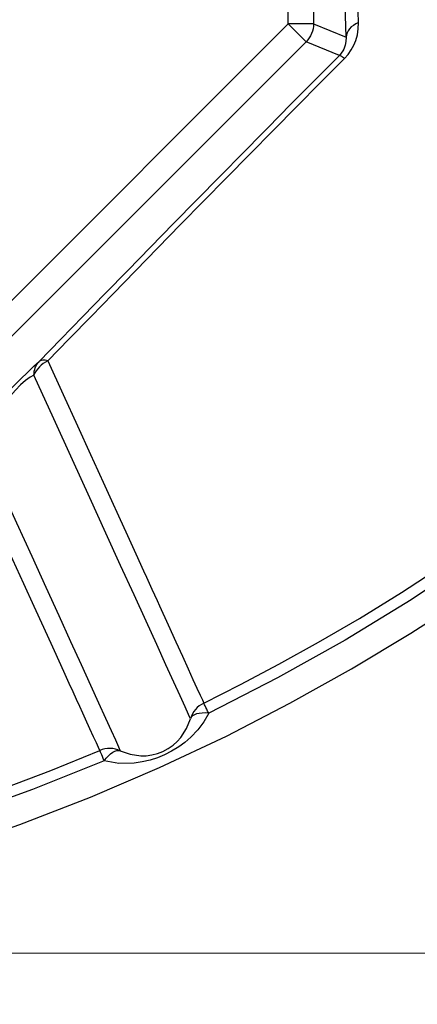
# Model space of a CAD drawing. Header units: millimetres. Extents: x 196 to 1773810, y -221320 to 153872.
# Tile 40 of 256: x 1115598 to 1115754, y -203410 to -203025. Entities that reach past the tile are written whole.
import ezdxf

# ---------------------------------------------------------------- set-up
doc = ezdxf.new("R2010")
doc.units = ezdxf.units.MM
doc.layers.get('Defpoints').update_dxf_attribs({"lineweight": 18})
doc.layers.add('00_Основной', color=163, linetype='Continuous', lineweight=40)
doc.layers.add('ТМ-размеры', color=25, linetype='Continuous', lineweight=20)
doc.styles.add('SFINKS', font='SFINKS.shx', dxfattribs={"width": 0.7, "oblique": 15})
doc.dimstyles.new('кира-50', dxfattribs={"dimtxt": 150, "dimasz": 40, "dimexe": 15, "dimexo": 0, "dimgap": 20, "dimtad": 1, "dimdec": 0, "dimrnd": 5, "dimdsep": 46, "dimtxsty": 'SFINKS', "dimblk1": 'OBLIQUE', "dimblk2": 'OBLIQUE', "dimsah": 1, "dimcen": 2.5, "dimclrd": 252, "dimclre": 252, "dimclrt": 252, "dimadec": 0, "dimazin": 0, "dimtfac": 1, "dimtdec": 0, "dimtofl": 0, "dimtmove": 0, "dimatfit": 3, "dimldrblk": 'OBLIQUE', "dimfxl": 15, "dimtfill": 1, "dimtolj": 1, "dimtzin": 0, "dimlwd": 20, "dimlwe": 20, "dimarcsym": 0})

# ---------------------------------------------------------------- blocks, each defined once
blk = doc.blocks.new('_Oblique')
at = {"color": 0, "linetype": 'ByBlock', "lineweight": -2}
blk.add_line((-0.5, -0.5), (0.5, 0.5), dxfattribs=at)
blk = doc.blocks.new('*D46')
at = {"layer": 'Defpoints', "color": 0, "linetype": 'ByBlock', "lineweight": 50, "transparency": 16777216}
for p in [(1115314.64, -194978.27), (1115314.64, -203390.23), (1116748.98, -203390.23)]:
    blk.add_point(p, dxfattribs=at)
at = {"layer": 'ТМ-размеры', "color": 252, "linetype": 'ByBlock', "lineweight": 20, "transparency": 16777216}
for p, q in [((1115314.64, -194978.27), (1116763.98, -194978.27)), ((1116748.98, -194978.27), (1116748.98, -203390.23)), ((1115314.64, -203390.23), (1116763.98, -203390.23))]:
    blk.add_line(p, q, dxfattribs=at)
at = {"layer": 'ТМ-размеры', "color": 252, "linetype": 'ByBlock', "lineweight": 20, "transparency": 16777216, "xscale": 40, "yscale": 40, "zscale": 40}
for p, rotation in [((1116748.98, -194978.27), 90), ((1116748.98, -203390.23), 270)]:
    blk.add_blockref('_Oblique', p, dxfattribs=dict(at, rotation=rotation))
at = {"layer": 'ТМ-размеры', "color": 252, "linetype": 'ByBlock', "transparency": 16777216, "insert": (1116653.98, -199184.25), "char_height": 150, "attachment_point": 5, "rotation": 90, "style": 'SFINKS', "bg_fill": 3, "box_fill_scale": 1.1, "bg_fill_color": 256, "bg_fill_true_color": 13158600, "bg_fill_transparency": 0}
blk.add_mtext('\\A1;8410', dxfattribs=at)

msp = doc.modelspace()

# ---------------------------------------------------------------- linework, layer by layer
at = {"layer": '00_Основной', "color": 252, "lineweight": 25, "ltscale": 10}
for p, q in [((1115703.56, -203026.35, 0.2), (1115703.56, -202704.15, 0.2)), ((1115713.56, -202704.15, 0.2), (1115713.56, -203026.35, 0.2)), ((1115475.74, -203254.17, 0.2), (1115703.56, -203026.35, 0.2)), ((1115713.56, -203026.35, 0.2), (1115726.27, -203031.61, 0.2)), ((1115710.63, -203033.41, 0.2), (1115482.81, -203261.24, 0.2)), ((1115723.64, -203038.79, 0.2), (1115710.63, -203033.41, 0.2))]:
    msp.add_line(p, q, dxfattribs=at)
at = {"layer": '00_Основной', "color": 252, "lineweight": 25, "ltscale": 10, "elevation": 0.2}
for points in [[(1115731.12, -203025.92), (1115730.86, -203017.5), (1115730.6, -203008.95), (1115730.35, -203000.28), (1115730.09, -202991.49), (1115729.85, -202982.59), (1115729.61, -202973.57), (1115729.39, -202964.44), (1115729.15, -202955.2)], [(1115726.27, -203031.61), (1115726, -203023.09), (1115725.75, -203014.42), (1115725.48, -203005.66), (1115725.24, -202996.76), (1115724.98, -202987.74), (1115724.74, -202978.61), (1115724.5, -202969.37), (1115724.28, -202960.01)], [(1115703.56, -203026.35), (1115704.92, -203027.69), (1115706.22, -203029), (1115707.42, -203030.2), (1115708.48, -203031.26), (1115709.35, -203032.13), (1115710.03, -203032.81), (1115710.45, -203033.23), (1115710.63, -203033.41)], [(1115713.56, -203026.35), (1115713.3, -203026.35), (1115712.69, -203026.35), (1115711.76, -203026.35), (1115710.51, -203026.35), (1115709.01, -203026.35), (1115707.3, -203026.35), (1115705.47, -203026.35), (1115703.56, -203026.35)], [(1115713.56, -203026.35), (1115713.51, -203027.32), (1115713.37, -203028.3), (1115713.13, -203029.24), (1115712.79, -203030.17), (1115712.38, -203031.06), (1115711.88, -203031.89), (1115711.28, -203032.68), (1115710.63, -203033.41)], [(1115725.63, -203040.01), (1115727.07, -203038.37), (1115728.33, -203036.58), (1115729.29, -203034.78), (1115730.06, -203032.92), (1115730.7, -203030.65), (1115731.05, -203028.32), (1115731.12, -203025.92)], [(1115731.12, -203025.92), (1115730.09, -203026.42), (1115729.15, -203027), (1115728.33, -203027.64), (1115727.62, -203028.36), (1115727.06, -203029.13), (1115726.65, -203029.93), (1115726.38, -203030.76), (1115726.27, -203031.61)], [(1115726.27, -203031.61), (1115726.24, -203033.26), (1115725.96, -203034.78), (1115725.7, -203035.55), (1115725.39, -203036.28), (1115725.04, -203036.97), (1115724.39, -203037.93), (1115723.64, -203038.79)], [(1115713.86, -203048.64), (1115714.2, -203048.29), (1115723.64, -203038.79)], [(1115725.63, -203040.01), (1115725.24, -203039.7), (1115724.88, -203039.44), (1115724.58, -203039.22), (1115724.29, -203039.05), (1115724.07, -203038.91), (1115723.88, -203038.82), (1115723.73, -203038.79), (1115723.64, -203038.79)], [(1115725.63, -203040.01), (1115716.32, -203049.39), (1115707.05, -203058.75), (1115697.82, -203068.07), (1115688.63, -203077.37), (1115679.52, -203086.63), (1115670.47, -203095.84), (1115661.5, -203104.99), (1115652.6, -203114.08), (1115643.79, -203123.11), (1115635.07, -203132.04), (1115626.43, -203140.92), (1115617.92, -203149.69), (1115609.51, -203158.37)], [(1115693.5, -203069.22), (1115695.48, -203067.21), (1115704.82, -203057.77), (1115713.86, -203048.64)], [(1115606.08, -203158.62), (1115614.59, -203149.83), (1115623.22, -203140.94), (1115631.95, -203131.98), (1115640.78, -203122.92), (1115649.7, -203113.79), (1115658.7, -203104.59), (1115667.8, -203095.32), (1115676.96, -203086), (1115686.19, -203076.62), (1115693.5, -203069.22)], [(1115670.54, -203292.3), (1115684.99, -203285.05), (1115699.99, -203277.13), (1115715.52, -203268.51), (1115731.52, -203259.15), (1115747.96, -203248.99), (1115757.38, -203242.94), (1115766.91, -203236.6), (1115776.56, -203230), (1115786.32, -203223.11), (1115796.18, -203215.93), (1115804.39, -203209.78), (1115811.94, -203203.96), (1115827.91, -203191.21), (1115844.14, -203177.55), (1115860.59, -203162.93), (1115877.2, -203147.31), (1115893.91, -203130.68), (1115910.67, -203112.99)], [(1115913.92, -203115.98), (1115893, -203137.91), (1115871.29, -203159.05), (1115848.8, -203179.36), (1115825.57, -203198.81), (1115801.62, -203217.4), (1115777.01, -203235.08), (1115751.75, -203251.83), (1115725.89, -203267.62), (1115699.46, -203282.45), (1115672.49, -203296.26)], [(1115572.32, -203193.69), (1115574.06, -203191.63), (1115576.16, -203189.25), (1115578.6, -203186.51), (1115581.48, -203183.36), (1115584.83, -203179.78), (1115587.22, -203177.25), (1115589.87, -203174.5), (1115592.75, -203171.55), (1115595.8, -203168.49), (1115598.83, -203165.48), (1115601.64, -203162.76), (1115604.07, -203160.47), (1115606.08, -203158.62)], [(1115609.51, -203158.37), (1115608.6, -203158.85), (1115607.74, -203159.42), (1115606.94, -203160.05), (1115606.2, -203160.73), (1115605.53, -203161.48), (1115604.96, -203162.26), (1115604.46, -203163.08), (1115604.07, -203163.93)], [(1115604.07, -203163.93), (1115604.1, -203163.17), (1115604.19, -203162.42), (1115604.36, -203161.7), (1115604.59, -203161.01), (1115604.87, -203160.36), (1115605.22, -203159.74), (1115605.63, -203159.16), (1115606.08, -203158.62)], [(1115609.51, -203158.37), (1115608.96, -203158.23), (1115608.44, -203158.13), (1115607.96, -203158.09), (1115607.5, -203158.09), (1115607.08, -203158.16), (1115606.7, -203158.26), (1115606.38, -203158.41), (1115606.08, -203158.62)], [(1115609.51, -203158.37), (1115615.51, -203171.51), (1115621.07, -203183.72), (1115626.22, -203195.02), (1115629.07, -203201.28), (1115631.8, -203207.25), (1115634.39, -203212.95), (1115637.17, -203219.06), (1115640.68, -203226.74), (1115643.94, -203233.89), (1115646.96, -203240.52), (1115648.09, -203243), (1115649.18, -203245.4), (1115650.24, -203247.72), (1115651.25, -203249.97), (1115652.26, -203252.14), (1115653.22, -203254.26), (1115656.62, -203261.72), (1115659.59, -203268.28), (1115662.19, -203273.97), (1115664.42, -203278.84), (1115666.32, -203283.04), (1115667.89, -203286.47), (1115669.12, -203289.15), (1115670.01, -203291.1), (1115670.54, -203292.3)], [(1115604.07, -203163.93), (1115602.54, -203164.78), (1115600.79, -203166.03), (1115598.86, -203167.73), (1115596.86, -203169.76), (1115594.92, -203172.02), (1115593.16, -203174.33), (1115591.59, -203176.57), (1115590.21, -203178.75), (1115588.64, -203181.46), (1115587.32, -203184.01), (1115586.22, -203186.38), (1115584.92, -203189.67), (1115583.97, -203192.62)], [(1115665.36, -203298.44), (1115664.58, -203296.72), (1115663.22, -203293.75), (1115661.3, -203289.52), (1115658.8, -203284.06), (1115655.76, -203277.36), (1115652.13, -203269.42), (1115647.96, -203260.28), (1115643.25, -203249.94), (1115638, -203238.42), (1115632.23, -203225.75), (1115625.94, -203211.94), (1115619.14, -203197.02), (1115611.84, -203181), (1115604.07, -203163.93)], [(1115629.86, -203310.84), (1115629.34, -203309.73), (1115628.52, -203307.92), (1115627.4, -203305.48), (1115625.98, -203302.35), (1115624.29, -203298.62), (1115623.22, -203296.28), (1115622.04, -203293.71), (1115620.77, -203290.92), (1115619.39, -203287.9), (1115617.91, -203284.62), (1115616.3, -203281.08), (1115614.56, -203277.28), (1115611.43, -203270.41), (1115607.92, -203262.71), (1115604.21, -203254.55), (1115600.14, -203245.65), (1115595.84, -203236.19), (1115591.34, -203226.32), (1115586.52, -203215.76), (1115581.54, -203204.84), (1115576.16, -203193.01)], [(1115583.97, -203192.62), (1115590.82, -203207.65), (1115597.22, -203221.72), (1115603.2, -203234.82), (1115608.72, -203246.96), (1115613.8, -203258.08), (1115618.4, -203268.18), (1115622.54, -203277.27), (1115626.21, -203285.3), (1115629.38, -203292.27), (1115632.06, -203298.17), (1115634.26, -203303), (1115635.97, -203306.74), (1115637.18, -203309.39), (1115637.89, -203310.96)], [(1115271.1, -203389.07), (1115301.61, -203390.13), (1115332.14, -203390.05), (1115362.65, -203388.83), (1115393.09, -203386.49), (1115423.42, -203383.02), (1115453.06, -203378.53), (1115482.53, -203372.97), (1115511.76, -203366.33), (1115540.75, -203358.64), (1115569.93, -203349.73), (1115598.49, -203339.87), (1115626.26, -203329.12), (1115653.24, -203317.54), (1115679.4, -203305.21), (1115704.31, -203292.4), (1115728.4, -203278.96), (1115751.68, -203264.95), (1115774.15, -203250.4)], [(1115670.54, -203292.3), (1115669.64, -203292.81), (1115668.79, -203293.4), (1115668.02, -203294.06), (1115667.31, -203294.82), (1115666.69, -203295.64), (1115666.14, -203296.53), (1115665.7, -203297.46), (1115665.36, -203298.44)], [(1115672.49, -203296.26), (1115672.08, -203295.43), (1115671.72, -203294.67), (1115671.38, -203293.99), (1115671.11, -203293.43), (1115670.88, -203292.96), (1115670.71, -203292.62), (1115670.6, -203292.4), (1115670.54, -203292.3)], [(1115672.49, -203296.26), (1115670.62, -203299.65), (1115668.28, -203302.78), (1115665.52, -203305.69), (1115663.18, -203307.72), (1115660.74, -203309.5), (1115657.97, -203311.18), (1115655.2, -203312.59), (1115652.47, -203313.71), (1115649.56, -203314.64), (1115646.5, -203315.37), (1115643.25, -203315.84), (1115637.3, -203315.94), (1115631.58, -203314.92)], [(1115672.49, -203296.26), (1115671.16, -203296.19), (1115669.91, -203296.21), (1115668.76, -203296.35), (1115667.74, -203296.58), (1115666.88, -203296.91), (1115666.18, -203297.34), (1115665.68, -203297.86), (1115665.36, -203298.44)], [(1115637.89, -203310.96), (1115641.8, -203312.35), (1115645.89, -203312.94), (1115648.02, -203312.9), (1115650.18, -203312.63), (1115652.38, -203312.08), (1115654.57, -203311.25), (1115656.66, -203310.15), (1115658.52, -203308.84), (1115660.17, -203307.37), (1115661.6, -203305.8), (1115663.86, -203302.3), (1115665.36, -203298.44)], [(1115337, -203374.43), (1115360.65, -203373.42), (1115384.7, -203371.7), (1115408.96, -203369.22), (1115431.76, -203366.23), (1115456.25, -203362.25), (1115480.07, -203357.65), (1115503.31, -203352.44), (1115522.49, -203347.6), (1115540.04, -203342.72), (1115558.82, -203337.03), (1115575.11, -203331.68), (1115592.37, -203325.6), (1115610.63, -203318.69), (1115629.86, -203310.84)], [(1115637.89, -203310.96), (1115636.93, -203310.57), (1115635.94, -203310.29), (1115634.91, -203310.12), (1115633.88, -203310.05), (1115632.85, -203310.09), (1115631.84, -203310.24), (1115630.82, -203310.49), (1115629.86, -203310.84)], [(1115631.58, -203314.92), (1115631.22, -203314.06), (1115630.88, -203313.27), (1115630.6, -203312.58), (1115630.34, -203312), (1115630.14, -203311.53), (1115630, -203311.18), (1115629.9, -203310.94), (1115629.86, -203310.84)], [(1115631.58, -203314.92), (1115632.39, -203313.86), (1115633.23, -203312.93), (1115634.08, -203312.14), (1115634.93, -203311.53), (1115635.74, -203311.1), (1115636.54, -203310.86), (1115637.26, -203310.81), (1115637.89, -203310.96)], [(1115631.58, -203314.92), (1115603.44, -203326.2), (1115574.93, -203336.42), (1115546.03, -203345.57), (1115516.83, -203353.64), (1115487.34, -203360.62), (1115457.61, -203366.51), (1115427.68, -203371.26), (1115397.59, -203374.92), (1115367.4, -203377.44), (1115337.13, -203378.84)]]:
    msp.add_lwpolyline(points, dxfattribs=at)

# ---------------------------------------------------------------- next in the draw order: dimensions: what is measured, and where the dimension line sits
at = {"layer": 'ТМ-размеры', "color": 3, "linetype": 'ByBlock'}
dim = msp.add_linear_dim(base=(1116748.98, -203390.23, 0.2), p1=(1115314.64, -194978.27, 0.2), p2=(1115314.64, -203390.23, 0.2), angle=90, dimstyle='кира-50', dxfattribs=at)
dim.commit()
dim.dimension.update_dxf_attribs({"geometry": '*D46', "text_midpoint": (1116653.98, -199184.25, 0.2)})

doc.saveas('drawing.dxf')
